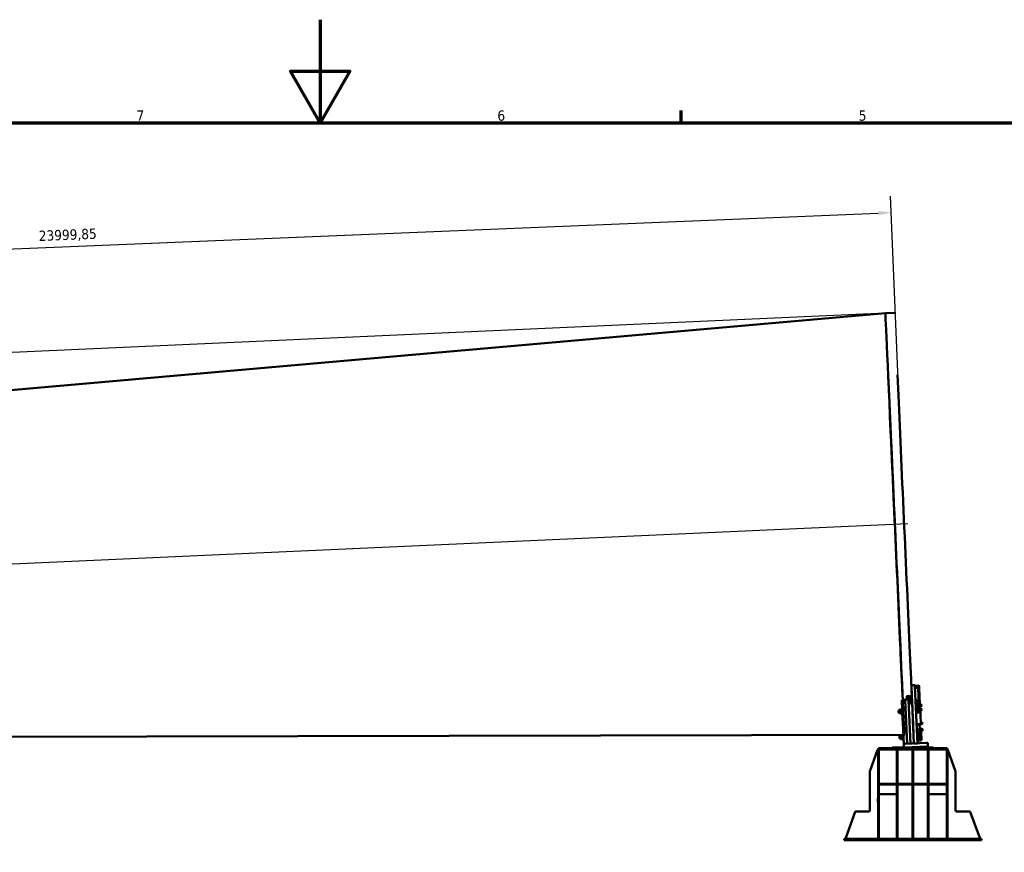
# Model space of a CAD drawing. Header units: millimetres. Extents: x 0 to 63075, y 0 to 44550.
# Tile 14 of 31: x 27163 to 41497, y 32432 to 44550. Entities that reach past the tile are written whole.
import ezdxf

# ---------------------------------------------------------------- set-up
doc = ezdxf.new("R2010")
doc.units = ezdxf.units.MM
doc.header["$LTSCALE"] = 75
for name, color, linetype, lineweight in [('Border (ISO)', 7, 'Continuous', 70), ('Centerline (ISO)', 7, 'Continuous', 25), ('Dimension (ISO)', 7, 'Continuous', 25), ('Visible (ISO)', 7, 'Continuous', 50)]:
    doc.layers.add(name, color=color, linetype=linetype, lineweight=lineweight)
doc.styles.add('Label Text (ISO)', font='tahoma.ttf')
doc.styles.add('Note Text (ISO)', font='tahoma.ttf')
doc.dimstyles.new('Default (ISO)', dxfattribs={"dimscale": 75, "dimtxt": 2, "dimasz": 2.5, "dimexe": 3.175, "dimexo": 0, "dimgap": 0.762, "dimtad": 1, "dimrnd": 1e-08, "dimtxsty": 'Note Text (ISO)', "dimcen": 0.09, "dimdle": 10, "dimclrd": 256, "dimclre": 256, "dimclrt": 256, "dimazin": 2, "dimtfac": 1, "dimtmove": 0, "dimatfit": 3, "dimfxl": 1, "dimtolj": 1, "dimtzin": 0, "dimlwd": -1, "dimlwe": -1, "dimarcsym": 0})

# ---------------------------------------------------------------- blocks, each defined once
blk = doc.blocks.new('Borders Default Border')
at = {"layer": 'Border (ISO)'}
blk.add_line((490.58, 574), (490.58, 576.4), dxfattribs=at)
at = {"layer": 'Border (ISO)', "flags": 128}
for points in [[(420.5, 594), (420.5, 574), (414.73, 584), (426.27, 584), (420.5, 574)], [(20, 20), (20, 574), (821, 574), (821, 20), (20, 20)]]:
    blk.add_lwpolyline(points, dxfattribs=at)
at = {"layer": 'Border (ISO)', "char_height": 2, "attachment_point": 7, "style": 'Label Text (ISO)'}
for s, insert in [('7', (384.84, 574.4)), ('6', (454.9, 574.36)), ('5', (525.04, 574.36))]:
    blk.add_mtext(s, dxfattribs=dict(at, insert=insert))
blk = doc.blocks.new('*D16')
at = {"layer": 'Defpoints', "color": 0, "transparency": 16777216}
for p in [(39765, 40279), (15150, 38171), (15998, 38209)]:
    blk.add_point(p, dxfattribs=at)
at = {"layer": 'Dimension (ISO)', "transparency": 16777216}
for p, q in [((39765, 40279), (14867, 39159)), ((10486, 39498), (15090, 39498)), ((15090, 39498), (15105, 39170)), ((15113, 38983), (15141, 38358)), ((15998, 38209), (14912, 38160))]:
    blk.add_line(p, q, dxfattribs=at)
for points in [[(15145, 38984), (15082, 38981), (15105, 39170)], [(15173, 38360), (15110, 38357), (15150, 38171)]]:
    blk.add_solid(points, dxfattribs=at)
at = {"layer": 'Dimension (ISO)', "transparency": 16777216, "insert": (10544, 39715), "char_height": 150, "attachment_point": 1, "style": 'Note Text (ISO)'}
blk.add_mtext('\\A1;\\fTahoma|b0|i0;\\H149.0446;Maximum allowable diameter difference = 1000', dxfattribs=at)
blk = doc.blocks.new('*D29')
at = {"layer": 'Defpoints', "color": 0, "transparency": 16777216}
for p in [(39851, 41743), (40038, 37215), (16062, 36137)]:
    blk.add_point(p, dxfattribs=at)
at = {"layer": 'Dimension (ISO)', "transparency": 16777216}
for p, q in [((40038, 37215), (39841, 41981)), ((16059, 40759), (39663, 41735)), ((16062, 36137), (15862, 40989))]:
    blk.add_line(p, q, dxfattribs=at)
for points in [[(39662, 41767), (39665, 41704), (39851, 41743)], [(16058, 40790), (16060, 40727), (15871, 40751)]]:
    blk.add_solid(points, dxfattribs=at)
at = {"layer": 'Dimension (ISO)', "transparency": 16777216, "insert": (27437, 41478), "char_height": 150, "attachment_point": 1, "rotation": 2.3694, "style": 'Note Text (ISO)'}
blk.add_mtext('\\A1;23999,85', dxfattribs=at)

msp = doc.modelspace()

# ---------------------------------------------------------------- linework, layer by layer
at = {"layer": 'Centerline (ISO)', "linetype": 'Continuous'}
msp.add_line((16457.1359, 36155.1116), (40090.5811, 37217.6932), dxfattribs=at)
at = {"layer": 'Visible (ISO)'}
for p, q in [((16551.3592, 38233.9416), (39765.2673, 40278.6708)), ((39765.2673, 40278.6708), (39900.131, 40284.7344)), ((40193.7972, 34866.3507), (40143.8476, 34864.1049)), ((40144.7459, 34844.1251), (40182.0258, 34014.9627)), ((40194.2003, 34857.3835), (40242.1519, 34859.5394)), ((40194.3703, 34853.6027), (40242.3219, 34855.7586)), ((40194.6955, 34846.3708), (40231.9754, 34017.2085)), ((40257.828, 34822.5748), (40256.6221, 34849.3945)), ((40076.8997, 34683.3289), (40076.0856, 34701.4367)), ((40110.8604, 34707.2307), (40085.8856, 34706.1078)), ((40086.6998, 34687.9999), (40111.6746, 34689.1228)), ((40145.6442, 34824.1452), (40146.2203, 34811.3323)), ((40148.2415, 34766.3777), (40149.3461, 34741.8107)), ((40149.3461, 34741.8107), (40148.2415, 34766.3777)), ((40151.3673, 34696.8561), (40152.2801, 34676.5534)), ((40152.2801, 34676.5534), (40151.3673, 34696.8561)), ((40243.5277, 34828.9389), (40195.5761, 34826.783)), ((40195.8007, 34821.788), (40243.7523, 34823.944)), ((40240.9261, 34820.0099), (40251.0332, 34595.2133)), ((40258.0392, 34595.2362), (40247.8381, 34822.1257)), ((40257.828, 34822.5748), (40268.3304, 34588.9839)), ((40003.2388, 34651.8606), (40053.1883, 34654.1064)), ((40003.9125, 34636.8757), (40009.3601, 34515.7127)), ((40032.1772, 34008.2254), (40003.9125, 34636.8757)), ((40053.1883, 34654.1064), (40103.1379, 34656.3521)), ((40053.862, 34639.1215), (40082.1268, 34010.4711)), ((40082.1268, 34010.4711), (40053.862, 34639.1215)), ((40076.8997, 34683.3289), (40078.1631, 34655.2293)), ((40103.1379, 34656.3521), (40128.8983, 34657.5104)), ((40103.8116, 34641.3673), (40132.0763, 34012.7169)), ((40132.0763, 34012.7169), (40103.8116, 34641.3673)), ((40106.9822, 34637.6393), (40108.1529, 34638.92)), ((40107.5907, 34624.1067), (40108.8715, 34622.9362)), ((40116.1178, 34639.2781), (40108.1529, 34638.92)), ((40116.8365, 34623.2943), (40108.8715, 34622.9362)), ((40115.9719, 34642.5249), (40116.78, 34644.0823)), ((40116.9825, 34620.0476), (40117.9271, 34618.569)), ((40129.146, 34645.5152), (40117.3676, 34644.9856)), ((40129.3588, 34640.7825), (40117.5803, 34640.2529)), ((40129.9717, 34627.1506), (40118.1932, 34626.6211)), ((40130.3718, 34618.2516), (40118.5934, 34617.722)), ((40130.7569, 34643.1896), (40129.8123, 34644.6682)), ((40130.6222, 34646.1866), (40131.3377, 34646.9695)), ((40131.7675, 34620.7123), (40130.9594, 34619.1549)), ((40131.3377, 34646.9695), (40133.5855, 34647.0706)), ((40131.9023, 34617.7154), (40132.6852, 34616.9998)), ((40134.5039, 34626.6436), (40132.4685, 34671.9133)), ((40132.6852, 34616.9998), (40134.9329, 34617.1009)), ((40135.1008, 34613.3678), (40135.8601, 34596.4801)), ((40155.882, 34596.4424), (40135.9021, 34595.5441)), ((40155.0806, 34614.2661), (40155.8399, 34597.3784)), ((40206.8262, 34643.3565), (40203.8292, 34643.2217)), ((40207.5449, 34627.3726), (40204.5479, 34627.2379)), ((40206.0786, 34593.1921), (40254.0302, 34595.3481)), ((40207.4797, 34646.6341), (40206.6805, 34646.5982)), ((40255.236, 34568.5284), (40207.2844, 34566.3724)), ((40207.3717, 34649.0368), (40215.4917, 34649.4019)), ((40207.7709, 34640.1579), (40207.3717, 34649.0368)), ((40207.509, 34561.3775), (40255.4606, 34563.5334)), ((40208.4899, 34624.1668), (40207.6906, 34624.1309)), ((40207.7709, 34640.1579), (40215.8909, 34640.523)), ((40208.384, 34626.5215), (40207.7709, 34640.1579)), ((40208.384, 34626.5215), (40216.504, 34626.8866)), ((40208.5979, 34621.7641), (40208.384, 34626.5215)), ((40208.5979, 34621.7641), (40216.7179, 34622.1292)), ((40216.6366, 34647.8016), (40216.1526, 34648.559)), ((40217.7145, 34623.8258), (40217.3005, 34623.028)), ((40250.0317, 34617.4888), (40253.0286, 34617.6236)), ((40252.4636, 34563.3987), (40253.5472, 34539.2987)), ((40259.4702, 34562.0591), (40252.5379, 34561.7474)), ((40259.8832, 34554.2227), (40259.5464, 34561.7151)), ((40260.3845, 34543.0737), (40260.19, 34547.3994)), ((40269.5363, 34562.1643), (40268.3304, 34588.9839)), ((40271.799, 34578.6295), (40268.802, 34578.4948)), ((40272.5177, 34562.6457), (40269.5207, 34562.5109)), ((40269.5363, 34562.1643), (40269.8731, 34554.6718)), ((40270.1799, 34547.8486), (40270.3744, 34543.5228)), ((40272.4526, 34581.9072), (40271.6533, 34581.8713)), ((40272.3976, 34583.1291), (40280.5176, 34583.4942)), ((40272.4425, 34582.1314), (40272.3976, 34583.1291)), ((40272.4425, 34582.1314), (40280.5625, 34582.4964)), ((40273.0025, 34569.6758), (40272.4425, 34582.1314)), ((40273.4627, 34559.4399), (40272.6634, 34559.404)), ((40273.0025, 34569.6758), (40281.1225, 34570.0408)), ((40273.5176, 34558.218), (40273.0025, 34569.6758)), ((40273.5176, 34558.218), (40281.6376, 34558.583)), ((40281.6094, 34583.0747), (40281.5899, 34583.1051)), ((40282.6873, 34559.0989), (40282.6707, 34559.0668)), ((39955.1996, 34495.8061), (39957.5408, 34498.3677)), ((39956.5961, 34464.7451), (39959.1577, 34462.404)), ((39974.0702, 34499.1109), (39957.5408, 34498.3677)), ((39975.6871, 34463.1472), (39959.1577, 34462.404)), ((39973.7311, 34506.6532), (39974.7682, 34508.6518)), ((39976.0262, 34455.6048), (39977.2385, 34453.7074)), ((40001.0338, 34509.8328), (39977.2219, 34508.7622)), ((40002.2689, 34482.3605), (39978.4571, 34481.2899)), ((40003.5041, 34454.8883), (39979.6923, 34453.8177)), ((40004.6998, 34508.0456), (40003.4875, 34509.9431)), ((40004.4213, 34514.2394), (40005.6139, 34515.5443)), ((40005.6139, 34515.5443), (40009.3601, 34515.7127)), ((40006.995, 34456.9972), (40005.9578, 34454.9986)), ((40007.2734, 34450.8035), (40008.5783, 34449.6109)), ((40008.5783, 34449.6109), (40012.3245, 34449.7793)), ((40012.3245, 34449.7793), (40018.2534, 34317.9125)), ((40208.5926, 34537.2775), (40256.5441, 34539.4334)), ((40256.9331, 34530.7819), (40208.9816, 34528.6259)), ((40212.9045, 34524.8642), (40209.1583, 34524.6958)), ((40215.8689, 34458.9308), (40212.1227, 34458.7624)), ((40214.2094, 34523.6716), (40212.9045, 34524.8642)), ((40215.2869, 34517.5188), (40214.4876, 34517.4829)), ((40215.1995, 34519.4619), (40234.4239, 34520.3262)), ((40216.4347, 34491.9896), (40215.1995, 34519.4619)), ((40217.0615, 34460.2357), (40215.8689, 34458.9308)), ((40216.4347, 34491.9896), (40235.6591, 34492.854)), ((40217.6699, 34464.5174), (40216.4347, 34491.9896)), ((40217.5825, 34466.4604), (40216.7833, 34466.4245)), ((40217.6699, 34464.5174), (40236.8943, 34465.3817)), ((40270.3744, 34543.5228), (40280.8622, 34310.2585)), ((40273.5404, 34523.2006), (40271.2927, 34523.0995)), ((40274.8879, 34493.2308), (40272.6401, 34493.1298)), ((40274.3233, 34522.485), (40273.5404, 34523.2006)), ((40275.2576, 34519.519), (40274.4583, 34519.483)), ((40275.6034, 34494.0138), (40274.8879, 34493.2308)), ((40275.15, 34521.9114), (40283.27, 34522.2765)), ((40275.5513, 34512.987), (40275.15, 34521.9114)), ((40276.2677, 34497.0517), (40275.4684, 34497.0157)), ((40275.5513, 34512.987), (40283.6713, 34513.3521)), ((40276.1639, 34499.361), (40275.5513, 34512.987)), ((40276.1639, 34499.361), (40284.2839, 34499.7261)), ((40276.3753, 34494.6593), (40276.1639, 34499.361)), ((40276.3753, 34494.6593), (40284.4953, 34495.0244)), ((40284.4144, 34520.6864), (40283.9428, 34521.4245)), ((40285.4924, 34496.7107), (40285.0889, 34495.9332)), ((40219.4694, 34295.3616), (40267.4209, 34297.5175)), ((40264.4239, 34297.3828), (40267.6102, 34226.5141)), ((40268.5228, 34295.2728), (40269.3057, 34294.5572)), ((40268.5228, 34295.2728), (40269.3058, 34294.5572)), ((40269.3057, 34294.5572), (40269.3058, 34294.5572)), ((40269.3058, 34294.5572), (40271.5535, 34294.6583)), ((40271.7185, 34290.9886), (40271.3942, 34298.2021)), ((40281.7385, 34290.7686), (40271.7486, 34290.3194)), ((40282.4437, 34325.1782), (40280.1959, 34325.0772)), ((40280.8622, 34310.2585), (40281.7084, 34291.4377)), ((40283.7911, 34295.2085), (40281.5434, 34295.1074)), ((40283.2266, 34324.4627), (40282.4437, 34325.1782)), ((40284.1609, 34321.4966), (40283.3616, 34321.4607)), ((40284.5067, 34295.9914), (40283.7911, 34295.2085)), ((40284.1059, 34322.7186), (40292.2259, 34323.0837)), ((40284.1508, 34321.7208), (40284.1059, 34322.7186)), ((40284.1508, 34321.7208), (40292.2708, 34322.0859)), ((40284.7108, 34309.2652), (40284.1508, 34321.7208)), ((40285.171, 34299.0293), (40284.3717, 34298.9934)), ((40284.7108, 34309.2652), (40292.8308, 34309.6303)), ((40285.2259, 34297.8074), (40284.7108, 34309.2652)), ((40285.2259, 34297.8074), (40293.3459, 34298.1725)), ((40293.3177, 34322.6641), (40293.2982, 34322.6945)), ((40294.3956, 34298.6883), (40294.379, 34298.6562)), ((16737.5341, 34093.1248), (40021.461, 34139.8326)), ((39972.0429, 34121.1846), (39974.3841, 34123.7461)), ((39990.9135, 34124.4893), (39974.3841, 34123.7461)), ((39990.5744, 34132.0317), (39991.6115, 34134.0303)), ((40017.8771, 34135.2112), (39994.0652, 34134.1406)), ((40021.5431, 34133.4241), (40020.3308, 34135.3216)), ((40021.2646, 34139.6178), (40022.4572, 34140.9227)), ((40022.4572, 34140.9227), (40026.2034, 34141.0911)), ((40224.9427, 34173.6253), (40272.8943, 34175.7813)), ((40273.3319, 34166.0474), (40225.3804, 34163.8915)), ((40229.7478, 34150.2427), (40226.0016, 34150.0743)), ((40231.0527, 34149.0501), (40229.7478, 34150.2427)), ((40232.1302, 34142.8973), (40231.3309, 34142.8613)), ((40232.0429, 34144.8403), (40251.2673, 34145.7047)), ((40233.2781, 34117.3681), (40232.0429, 34144.8403)), ((40233.2781, 34117.3681), (40252.5024, 34118.2324)), ((40234.5132, 34089.8958), (40233.2781, 34117.3681)), ((40247.8726, 34220.2296), (40249.0432, 34221.5104)), ((40248.481, 34206.6971), (40249.7619, 34205.5265)), ((40259.3858, 34221.9754), (40249.0432, 34221.5104)), ((40260.1045, 34205.9916), (40249.7619, 34205.5265)), ((40264.2348, 34225.4467), (40259.2398, 34225.2221)), ((40265.2454, 34202.9694), (40260.2504, 34202.7448)), ((40264.2348, 34225.4467), (40264.6356, 34226.219)), ((40265.2454, 34202.9694), (40265.7138, 34202.2362)), ((40270.1029, 34226.6262), (40265.697, 34226.4281)), ((40270.6342, 34214.81), (40266.2283, 34214.6119)), ((40271.1806, 34202.6575), (40266.7746, 34202.4594)), ((40271.1957, 34202.3213), (40266.7898, 34202.1232)), ((40268.703, 34202.2092), (40269.7091, 34179.8324)), ((40271.6473, 34225.78), (40271.1788, 34226.5132)), ((40271.5125, 34228.777), (40272.2281, 34229.5599)), ((40271.5125, 34228.777), (40272.2281, 34229.5599)), ((40272.2281, 34229.5599), (40274.4758, 34229.6609)), ((40272.2281, 34229.5599), (40272.2281, 34229.5599)), ((40272.6579, 34203.3027), (40272.2571, 34202.5304)), ((40272.7926, 34200.3057), (40273.5755, 34199.5902)), ((40272.7926, 34200.3057), (40273.5756, 34199.5902)), ((40273.5755, 34199.5902), (40273.5756, 34199.5902)), ((40273.5756, 34199.5902), (40275.8233, 34199.6912)), ((40284.3493, 34232.7004), (40274.3594, 34232.2512)), ((40274.5334, 34228.3799), (40275.4525, 34207.9387)), ((40276.227, 34190.712), (40275.7218, 34201.9482)), ((40276.7152, 34179.8545), (40276.4964, 34184.7214)), ((40286.7135, 34230.2112), (40284.4657, 34230.1101)), ((40284.5233, 34228.829), (40285.4424, 34208.3879)), ((40285.7117, 34202.3973), (40286.2169, 34191.1611)), ((40288.0609, 34200.2414), (40285.8132, 34200.1404)), ((40286.4863, 34185.1706), (40286.7051, 34180.3037)), ((40286.7051, 34180.3037), (40291.4236, 34075.3575)), ((40287.4964, 34229.4956), (40286.7135, 34230.2112)), ((40288.4307, 34226.5296), (40287.6314, 34226.4936)), ((40288.7765, 34201.0244), (40288.0609, 34200.2414)), ((40288.3231, 34228.922), (40296.4431, 34229.287)), ((40288.7243, 34219.9976), (40288.3231, 34228.922)), ((40289.4408, 34204.0623), (40288.6415, 34204.0263)), ((40288.7243, 34219.9976), (40296.8443, 34220.3627)), ((40289.337, 34206.3716), (40288.7243, 34219.9976)), ((40289.337, 34206.3716), (40297.457, 34206.7367)), ((40289.5484, 34201.6699), (40289.337, 34206.3716)), ((40289.5484, 34201.6699), (40297.6684, 34202.035)), ((40297.5875, 34227.697), (40297.1159, 34228.4351)), ((40298.6654, 34203.7213), (40298.262, 34202.9438)), ((39973.4394, 34090.1236), (39976.0011, 34087.7825)), ((39992.5305, 34088.5257), (39976.0011, 34087.7825)), ((39992.8696, 34080.9833), (39994.0819, 34079.0858)), ((40019.1123, 34107.739), (39995.3004, 34106.6684)), ((40020.3475, 34080.2667), (39996.5356, 34079.1961)), ((40023.8383, 34082.3757), (40022.8012, 34080.3771)), ((40024.1168, 34076.1819), (40025.4217, 34074.9893)), ((40025.4217, 34074.9893), (40029.1679, 34075.1578)), ((40029.1679, 34075.1578), (40032.1772, 34008.2254)), ((40052.157, 34009.1237), (40032.1772, 34008.2254)), ((40032.1772, 34008.2254), (40032.1772, 34008.2254)), ((40032.1772, 34008.2254), (40032.1772, 34008.2254)), ((40034.4229, 33958.2758), (40032.1772, 34008.2254)), ((40052.157, 34009.1237), (40361.8442, 34023.0475)), ((40054.4028, 33959.1741), (40364.09, 33973.098)), ((40181.5767, 34024.9526), (40172.0359, 34014.5135)), ((40181.5766, 34024.9526), (40182.0258, 34014.9627)), ((40182.0258, 34014.9627), (40231.9754, 34017.2085)), ((40232.7122, 34084.3093), (40228.966, 34084.1409)), ((40230.0988, 34058.9454), (40278.0504, 34061.1013)), ((40233.9048, 34085.6142), (40232.7122, 34084.3093)), ((40234.4259, 34091.8389), (40233.6266, 34091.8029)), ((40234.5132, 34089.8958), (40253.7376, 34090.7602)), ((40381.824, 34023.9458), (40361.8442, 34023.0475)), ((40384.0698, 33973.9963), (40364.09, 33973.098)), ((40384.0698, 33973.9963), (40381.824, 34023.9458)), ((39538.5329, 33610.1907), (39651.1467, 33921.6758)), ((39658.5329, 32628.2758), (39658.5329, 33928.2758)), ((39663.5329, 33928.2758), (39658.5329, 33928.2758)), ((39663.5329, 33948.2758), (40663.5329, 33948.2758)), ((39663.5329, 33928.2758), (39663.5329, 33948.2758)), ((39663.5329, 33928.2758), (40663.5329, 33928.2758)), ((39668.5329, 32628.2758), (39668.5329, 33928.2758)), ((39863.5329, 33958.2758), (39863.5329, 33948.2758)), ((40463.5329, 33958.2758), (39863.5329, 33958.2758)), ((39933.5329, 32628.2758), (39933.5329, 33928.2758)), ((39943.5329, 32628.2758), (39943.5329, 33928.2758)), ((40054.4028, 33959.1741), (40034.423, 33958.2758)), ((40158.5329, 32628.2758), (40158.5329, 33928.2758)), ((40168.5329, 32628.2758), (40168.5329, 33928.2758)), ((40383.5329, 32628.2758), (40383.5329, 33928.2758)), ((40393.5329, 32628.2758), (40393.5329, 33928.2758)), ((40463.5329, 33958.2758), (40463.5329, 33948.2758)), ((40658.5329, 32628.2758), (40658.5329, 33928.2758)), ((40663.5329, 33928.2758), (40663.5329, 33948.2758)), ((40668.5329, 33928.2758), (40663.5329, 33928.2758)), ((40668.5329, 32628.2758), (40668.5329, 33928.2758)), ((40675.919, 33921.6758), (40788.5329, 33610.1907)), ((39538.5329, 33610.1907), (39538.5329, 33038.2758)), ((40788.5329, 33038.2758), (40788.5329, 33610.1907)), ((39668.5329, 33418.2758), (39668.5329, 33428.2758)), ((39668.5329, 33428.2758), (39933.5329, 33428.2758)), ((39668.5329, 33418.2758), (39933.5329, 33418.2758)), ((39933.5329, 33418.2758), (39933.5329, 33428.2758)), ((40158.5329, 33428.2758), (39943.5329, 33428.2758)), ((39943.5329, 33428.2758), (39943.5329, 33418.2758)), ((39943.5329, 33418.2758), (40158.5329, 33418.2758)), ((40158.5329, 33418.2758), (40158.5329, 33428.2758)), ((40383.5329, 33428.2758), (40168.5329, 33428.2758)), ((40168.5329, 33428.2758), (40168.5329, 33418.2758)), ((40168.5329, 33418.2758), (40383.5329, 33418.2758)), ((40383.5329, 33418.2758), (40383.5329, 33428.2758)), ((40393.5329, 33418.2758), (40393.5329, 33428.2758)), ((40393.5329, 33428.2758), (40658.5329, 33428.2758)), ((40393.5329, 33418.2758), (40658.5329, 33418.2758)), ((40658.5329, 33418.2758), (40658.5329, 33428.2758)), ((39933.5329, 33278.2758), (39668.5329, 33278.2758)), ((40658.5329, 33278.2758), (40393.5329, 33278.2758)), ((39658.0329, 33162.7758), (39658.0329, 33213.7758)), ((39658.0329, 33213.7758), (39658.5329, 33213.7758)), ((39658.5329, 33162.7758), (39658.0329, 33162.7758)), ((39668.5329, 33213.7758), (39669.0329, 33213.7758)), ((39669.0329, 33162.7758), (39668.5329, 33162.7758)), ((39669.0329, 33213.7758), (39669.0329, 33162.7758)), ((39933.0329, 33162.7758), (39933.0329, 33213.7758)), ((39933.0329, 33213.7758), (39933.5329, 33213.7758)), ((39933.5329, 33162.7758), (39933.0329, 33162.7758)), ((39943.5329, 33213.7758), (39944.0329, 33213.7758)), ((39944.0329, 33162.7758), (39943.5329, 33162.7758)), ((39944.0329, 33213.7758), (39944.0329, 33162.7758)), ((40158.0329, 33162.7758), (40158.0329, 33213.7758)), ((40158.0329, 33213.7758), (40158.5329, 33213.7758)), ((40158.5329, 33162.7758), (40158.0329, 33162.7758)), ((40168.5329, 33213.7758), (40169.0329, 33213.7758)), ((40169.0329, 33162.7758), (40168.5329, 33162.7758)), ((40169.0329, 33213.7758), (40169.0329, 33162.7758)), ((40383.0329, 33162.7758), (40383.0329, 33213.7758)), ((40383.0329, 33213.7758), (40383.5329, 33213.7758)), ((40383.5329, 33162.7758), (40383.0329, 33162.7758)), ((40393.5329, 33213.7758), (40394.0329, 33213.7758)), ((40394.0329, 33162.7758), (40393.5329, 33162.7758)), ((40394.0329, 33213.7758), (40394.0329, 33162.7758)), ((40658.0329, 33162.7758), (40658.0329, 33213.7758)), ((40658.0329, 33213.7758), (40658.5329, 33213.7758)), ((40658.5329, 33162.7758), (40658.0329, 33162.7758)), ((40668.5329, 33213.7758), (40669.0329, 33213.7758)), ((40669.0329, 33162.7758), (40668.5329, 33162.7758)), ((40669.0329, 33213.7758), (40669.0329, 33162.7758)), ((39188.3775, 32641.6758), (39325.7621, 33021.6758)), ((39528.5329, 33028.2758), (39335.1664, 33028.2758)), ((40991.8994, 33028.2758), (40798.5329, 33028.2758)), ((41001.3036, 33021.6758), (41138.6883, 32641.6758)), ((39213.5329, 32628.2758), (39163.5329, 32628.2758)), ((39163.5329, 32628.2758), (39163.5329, 32608.2758)), ((39163.5329, 32608.2758), (39213.5329, 32608.2758)), ((39213.5329, 32628.2758), (41113.5329, 32628.2758)), ((39213.5329, 32608.2758), (41113.5329, 32608.2758)), ((41163.5329, 32628.2758), (41113.5329, 32628.2758)), ((41113.5329, 32608.2758), (41163.5329, 32608.2758)), ((41163.5329, 32628.2758), (41163.5329, 32608.2758))]:
    msp.add_line(p, q, dxfattribs=at)
for centre, radius in [((40217.1755, 34635.8137), 12), ((40217.1755, 34635.8137), 12), ((40282.1483, 34571.0868), 12), ((40238.1128, 34492.9643), 27.5), ((40284.9534, 34508.6985), 12), ((40293.8566, 34310.6762), 12), ((40254.9562, 34118.3427), 27.5), ((40298.1265, 34215.7091), 12)]:
    msp.add_circle(centre, radius, dxfattribs=at)
for centre, radius, start, end in [((40134.6937, 34622.4217), 10, 272.57433779, 92.50770173), ((40260.0777, 34549.8969), 5, 92.57433779, 272.72631099), ((40270.0676, 34550.3461), 5, 272.57433779, 92.70487599), ((39660.551, 33918.2758), 10, 101.64282588, 160.12312781), ((40163.5329, 33928.2758), 15, 180, 250.52877937), ((40163.5329, 33928.2758), 15, 289.47122063, 0), ((40666.5148, 33918.2758), 10, 19.87687219, 78.35717412), ((39335.1664, 33018.2758), 10, 90, 160.12312781), ((39528.5329, 33038.2758), 10, 270, 0), ((40798.5329, 33038.2758), 10, 180, 270), ((40991.8994, 33018.2758), 10, 19.87687219, 90), ((39197.7817, 32638.2758), 10, 160.12312781, 270), ((41129.284, 32638.2758), 10, 270, 19.87687219)]:
    msp.add_arc(centre, radius, start, end, dxfattribs=at)
for centre, major_axis, ratio, start_param, end_param in [((39903.2703, 37209.2716), (-138.003, 3069.3992), 0.00001, 3.7279234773, 6.2831853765), ((39903.2703, 37209.2716), (-138.003, 3069.3992), 0.00001, 2.7786394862, 5.4960893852), ((39903.2703, 37209.2716), (-138.003, 3069.3992), 0.00001, 5.3827691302, 5.4808525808), ((40038.1341, 37215.3352), (-138.003, 3069.3992), 0.00001, 2.7860446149, 5.4960893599), ((40067.7157, 36557.3943), (90.954, -2022.9563), 0.00001, 5.6112655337, 5.6335430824), ((40144.7459, 34844.1251), (-0.8983, 19.9798), 0.00001, 4.5907269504, 6.0467216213), ((40145.6442, 34824.1452), (-0.4492, 9.9899), 0.00001, 4.7123889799, 6.5973873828), ((40194.6955, 34846.3708), (-0.8983, 19.9798), 0.00001, 4.7123889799, 6.5974088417), ((40242.6964, 34847.4273), (13.9859, 0.6288), 0.866025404, 0.2645207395, 1.5707963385), ((40242.6363, 34848.7657), (13.9859, 0.6288), 0.4999999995, 0, 1.5707963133), ((40086.0755, 34701.8859), (-9.9899, -0.4492), 0.4226182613, 4.7123889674, 6.2831852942), ((40112.4887, 34671.015), (39.9596, 1.7966), 0.9063077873, 0, 1.5707963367), ((40112.4887, 34671.015), (19.9798, 0.8983), 0.9063077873, 0, 1.5707963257), ((40191.2012, 34812.7692), (9.2157, 10.0834), 0.2679491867, 0.7560713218, 0.7853969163), ((40246.1457, 34815.2396), (-10.0834, 9.2157), 0.2679491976, 5.4977871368, 5.5271139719), ((40241.1507, 34815.015), (-0.4492, 9.9899), 0.00001, 5.0397517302, 5.3479032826), ((40243.8421, 34821.946), (13.9859, 0.6288), 0.4999999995, 0, 1.5707963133), ((40243.8421, 34821.946), (3.996, 0.1797), 0.4999999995, 0, 1.5707963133), ((40003.9125, 34636.8757), (-0.6737, 14.9849), 0.00001, 4.0862854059, 5.4740290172), ((40053.862, 34639.1215), (-0.6737, 14.9849), 0.00001, 4.7123889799, 5.7301154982), ((40053.862, 34639.1215), (-0.6737, 14.9849), 0.00001, 4.0862854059, 5.4740290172), ((40086.8896, 34683.778), (-9.9899, -0.4492), 0.4226182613, 4.7123889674, 6.2831852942), ((40113.0033, 34659.5694), (-9.9899, -0.4492), 0.4226182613, 4.7123889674, 6.9982267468), ((40103.8116, 34641.3673), (-0.6737, 14.9849), 0.00001, 4.727873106, 6.3141218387), ((40103.8116, 34641.3673), (-0.6737, 14.9849), 0.00001, 4.7123889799, 5.7301154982), ((40107.2865, 34630.873), (-0.3042, 6.7663), 0.00001, 2.5524247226, 5.6940173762), ((40108.5122, 34630.9281), (0.3593, -7.9919), 0.00001, 0.2293416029, 3.3709099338), ((40113.6276, 34645.6834), (19.9798, 0.8983), 0.9063077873, 0.0269982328, 1.5707963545), ((40116.4772, 34631.2862), (0.5053, -11.2386), 0.00001, 0.4618735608, 3.6034662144), ((40131.2622, 34631.951), (-0.64, 14.2356), 0.00001, 2.3343068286, 5.4758994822), ((40132.0115, 34631.9847), (0.6737, -14.9849), 0.00001, 6.0667191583, 9.2083118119), ((40135.453, 34605.534), (0.4492, -9.9899), 0.00001, 6.0657020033, 6.507286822), ((40207.1855, 34635.3646), (0.5051, -11.2337), 0.00001, 5.9453982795, 9.0869909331), ((40217.1755, 34635.8137), (-0.539, 11.9879), 0.00001, 5.2494436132, 5.7958325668), ((40217.1755, 34635.8137), (0.539, -11.9879), 0.00001, 5.4927664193, 5.7281384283), ((40253.1842, 34614.163), (3.996, 0.1797), 0.866025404, 0, 1.5707963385), ((40254.3446, 34588.3551), (13.9859, 0.6288), 0.4999999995, 0, 1.5707963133), ((40255.5504, 34561.5354), (13.9859, 0.6288), 0.4999999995, 0, 1.5707963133), ((40255.5504, 34561.5354), (3.996, 0.1797), 0.4999999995, 0, 1.5707963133), ((40272.1583, 34570.6376), (0.5051, -11.2337), 0.00001, 6.0993423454, 9.2409349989), ((40282.1483, 34571.0868), (-0.539, 11.9879), 0.00001, 6.2153196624, 6.2874528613), ((40282.1483, 34571.0868), (-0.539, 11.9879), 0.00001, 5.0518764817, 6.0138516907), ((40282.1483, 34571.0868), (0.539, -11.9879), 0.00001, 0.2457181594, 1.0784539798), ((39955.8978, 34480.2756), (-0.6983, 15.5305), 0.00001, 3.1637485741, 6.3053412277), ((39958.3493, 34480.3859), (0.8085, -17.9818), 0.00001, 6.2539498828, 9.3955425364), ((39974.8787, 34481.129), (1.1476, -25.5242), 0.00001, 6.1759767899, 9.3175694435), ((40005.8474, 34482.5214), (-1.4261, 31.718), 0.00001, 2.3275652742, 5.4691579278), ((40007.0961, 34482.5776), (1.4822, -32.9667), 0.00001, 0.4048491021, 3.5464417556), ((40214.3867, 34491.8975), (-1.4822, 32.9667), 0.00001, 2.3191402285, 5.4607328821), ((40215.6354, 34491.9537), (1.4261, -31.718), 0.00001, 0.5145789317, 3.6561622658), ((40238.1128, 34492.9643), (-1.2352, 27.4722), 0.00001, 4.7674183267, 5.4936028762), ((40238.1128, 34492.9643), (1.2352, -27.4722), 0.00001, 0.4558780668, 1.1958169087), ((40256.3885, 34542.894), (3.996, 0.1797), 0.866025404, 4.7123889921, 6.2831853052), ((40256.3885, 34542.894), (13.9859, 0.6288), 0.866025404, 4.7123889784, 6.2831852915), ((40274.2141, 34508.2157), (-0.6737, 14.9849), 0.00001, 2.5988673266, 5.7404599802), ((40274.9634, 34508.2494), (0.64, -14.2356), 0.00001, 0.6641766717, 3.8057721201), ((40284.9534, 34508.6985), (-0.539, 11.9879), 0.00001, 5.2505142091, 5.8028498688), ((40284.9534, 34508.6985), (0.539, -11.9879), 0.00001, 0.332230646, 1.3927778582), ((40284.9534, 34508.6985), (0.539, -11.9879), 0.00001, 5.8903922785, 6.2192470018), ((40266.8763, 34309.6297), (13.9859, 0.6288), 0.866025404, 4.7123889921, 6.2831853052), ((40267.8828, 34309.5084), (0.64, -14.2356), 0.00001, 0.6603836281, 1.0239105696), ((40268.632, 34309.5421), (0.6737, -14.9849), 0.00001, 0.3268835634, 0.8981273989), ((40271.524, 34295.3143), (0.2246, -4.995), 0.00001, 5.4197465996, 5.7500399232), ((40281.5139, 34295.7635), (0.2246, -4.995), 0.00001, 0.7250729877, 1.0670330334), ((40283.1174, 34310.1934), (-0.6737, 14.9849), 0.00001, 2.378701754, 5.5202944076), ((40283.8666, 34310.227), (0.64, -14.2356), 0.00001, 0.5437121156, 3.6853103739), ((40293.8566, 34310.6762), (-0.539, 11.9879), 0.00001, 6.2153196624, 6.2874528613), ((40293.8566, 34310.6762), (-0.539, 11.9879), 0.00001, 5.0518764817, 6.0138516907), ((40293.8566, 34310.6762), (0.539, -11.9879), 0.00001, 5.5768824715, 6.5618519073), ((39972.7412, 34105.6541), (-0.6983, 15.5305), 0.00001, 3.1637485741, 6.3053412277), ((39975.1926, 34105.7643), (0.8085, -17.9818), 0.00001, 6.2539498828, 9.3955425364), ((39991.722, 34106.5075), (1.1476, -25.5242), 0.00001, 6.1759767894, 9.3175694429), ((40022.6907, 34107.8999), (-1.4261, 31.718), 0.00001, 2.3275652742, 5.4691579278), ((40023.9394, 34107.956), (1.4822, -32.9667), 0.00001, 0.4048491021, 3.5464417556), ((40231.23, 34117.276), (-1.4822, 32.9667), 0.00001, 2.7265682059, 5.8681608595), ((40232.4788, 34117.3321), (1.4261, -31.718), 0.00001, 0.5145789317, 3.6561622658), ((40248.1768, 34213.4634), (-0.3042, 6.7663), 0.00001, 3.2152800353, 6.3568726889), ((40249.4026, 34213.5185), (0.3593, -7.9919), 0.00001, 6.0570998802, 9.1986925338), ((40254.9562, 34118.3427), (-1.2352, 27.4722), 0.00001, 4.7674183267, 5.4936028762), ((40259.7451, 34213.9835), (-0.5053, 11.2386), 0.00001, 2.7553718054, 5.896964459), ((40264.7401, 34214.2081), (-0.5053, 11.2386), 0.00001, 3.416237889, 6.5578305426), ((40269.8101, 34177.5852), (-0.4492, 9.9899), 0.00001, 4.5259842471, 4.9505275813), ((40272.1526, 34214.5413), (-0.64, 14.2356), 0.00001, 2.3089416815, 5.450534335), ((40272.9018, 34214.575), (0.6737, -14.9849), 0.00001, 0.4344537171, 3.5760463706), ((40272.7192, 34179.6748), (3.996, 0.1797), 0.9743700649, 4.7123889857, 6.283185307), ((40272.7192, 34179.6748), (13.9859, 0.6288), 0.9743700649, 4.7123889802, 6.2831853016), ((40274.5839, 34227.2562), (-0.2246, 4.995), 0.00001, 5.0567024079, 6.4923728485), ((40275.503, 34206.8151), (0.2246, -4.995), 0.00001, 5.9166673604, 8.033644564), ((40276.4458, 34185.8451), (-0.2246, 4.995), 0.00001, 0.0049790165, 1.686627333), ((40284.5739, 34227.7054), (-0.2246, 4.995), 0.00001, 4.9825837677, 6.6466388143), ((40285.4929, 34207.2643), (0.2246, -4.995), 0.00001, 0.4467729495, 1.9263273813), ((40286.4357, 34186.2942), (-0.2246, 4.995), 0.00001, 6.1468682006, 8.0501046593), ((40287.3872, 34215.2263), (-0.6737, 14.9849), 0.00001, 2.5301138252, 5.6717064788), ((40288.1364, 34215.26), (0.64, -14.2356), 0.00001, 5.9978625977, 9.1394461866), ((40298.1265, 34215.7091), (-0.539, 11.9879), 0.00001, 5.2505142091, 5.8028498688), ((40298.1265, 34215.7091), (0.539, -11.9879), 0.00001, 0.332230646, 1.3927778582), ((40298.1265, 34215.7091), (0.539, -11.9879), 0.00001, 0.3242326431, 0.6288208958), ((40254.9562, 34118.3427), (1.2352, -27.4722), 0.00001, 0.4558780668, 1.1958169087), ((40277.4377, 34074.7287), (13.9859, 0.6288), 0.9743700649, 4.7123889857, 6.283185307)]:
    msp.add_ellipse(centre, major_axis=major_axis, ratio=ratio, start_param=start_param, end_param=end_param, dxfattribs=at)
for points, weights in [([(40117.3676, 34644.9856), (40115.476, 34642.5294), (40117.5803, 34640.2529)], [1, 1.15470053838, 1]), ([(40117.5803, 34640.2529), (40115.8888, 34633.3471), (40118.1932, 34626.6211)], [1, 1.15470053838, 1]), ([(40118.1932, 34626.6211), (40116.3953, 34622.0817), (40118.5934, 34617.722)], [1, 1.15470053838, 1]), ([(40118.5934, 34617.722), (40118.1883, 34618.1601), (40117.9271, 34618.569)], [1, 1.02646777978, 1.04387879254]), ([(40129.3588, 34640.7825), (40131.2504, 34643.2387), (40129.146, 34645.5152)], [1, 1.15470053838, 1]), ([(40129.9717, 34627.1506), (40131.6633, 34634.0564), (40129.3588, 34640.7825)], [1, 1.15470053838, 1]), ([(40130.3718, 34618.2516), (40132.1698, 34622.7909), (40129.9717, 34627.1506)], [1, 1.15470053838, 1]), ([(40130.9594, 34619.1549), (40130.7359, 34618.7243), (40130.3718, 34618.2516)], [1.04387878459, 1.02646777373, 1]), ([(40216.762, 34645.0106), (40216.6694, 34647.071), (40215.4917, 34649.4019)], [1, 1.0379548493, 1]), ([(40215.4917, 34649.4019), (40215.8926, 34648.966), (40216.1526, 34648.559)], [1, 1.01316741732, 1.01719866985]), ([(40215.8909, 34640.523), (40216.8547, 34642.9502), (40216.762, 34645.0106)], [1, 1.0379548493, 1]), ([(40217.2682, 34633.7529), (40217.1259, 34636.9173), (40215.8909, 34640.523)], [1, 1.0379548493, 1]), ([(40216.504, 34626.8866), (40217.4105, 34630.5886), (40217.2682, 34633.7529)], [1, 1.0379548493, 1]), ([(40217.6817, 34624.5561), (40217.6321, 34625.66), (40216.504, 34626.8866)], [1, 1.0379548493, 1]), ([(40216.7179, 34622.1292), (40217.7313, 34623.4521), (40217.6817, 34624.5561)], [1, 1.0379548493, 1]), ([(40281.6108, 34583.0435), (40281.6003, 34583.275), (40280.5176, 34583.4942)], [1, 1.0379548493, 1]), ([(40280.5625, 34582.4964), (40281.6212, 34582.8119), (40281.6108, 34583.0435)], [1, 1.0379548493, 1]), ([(40281.9132, 34576.3168), (40281.7832, 34579.2071), (40280.5625, 34582.4964)], [1, 1.0379548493, 1]), ([(40281.1225, 34570.0408), (40282.0431, 34573.4265), (40281.9132, 34576.3168)], [1, 1.0379548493, 1]), ([(40282.4508, 34564.3601), (40282.3312, 34567.0189), (40281.1225, 34570.0408)], [1, 1.0379548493, 1]), ([(40281.6376, 34558.583), (40282.5703, 34561.7013), (40282.4508, 34564.3601)], [1, 1.0379548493, 1]), ([(40282.6707, 34559.0668), (40282.5627, 34558.8587), (40281.6376, 34558.583)], [1.00860777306, 1.03300558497, 1]), ([(39974.7682, 34508.6518), (39974.7682, 34508.6518), (39977.2219, 34508.7622)], [1.07735026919, 1.0773502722, 1]), ([(39977.2219, 34508.7622), (39973.2608, 34494.8202), (39978.4571, 34481.2899)], [1, 1.15470053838, 1]), ([(39978.4571, 34481.2899), (39974.496, 34467.3479), (39979.6923, 34453.8177)], [1, 1.15470053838, 1]), ([(39979.6923, 34453.8177), (39977.2385, 34453.7074), (39977.2385, 34453.7074)], [1, 1.07735027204, 1.07735026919]), ([(40001.0338, 34509.8328), (40003.4875, 34509.9431), (40003.4875, 34509.9431)], [1, 1.07735026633, 1.07735026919]), ([(40002.2689, 34482.3605), (40006.2301, 34496.3025), (40001.0338, 34509.8328)], [1, 1.15470053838, 1]), ([(40003.5041, 34454.8883), (40007.4652, 34468.8303), (40002.2689, 34482.3605)], [1, 1.15470053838, 1]), ([(40005.9578, 34454.9986), (40005.9578, 34454.9986), (40003.5041, 34454.8883)], [1.07735026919, 1.07735026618, 1]), ([(40234.4239, 34520.3262), (40236.8776, 34520.4365), (40236.8776, 34520.4365)], [1, 1.0379548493, 1]), ([(40237.4952, 34506.7004), (40237.2086, 34513.0754), (40234.4239, 34520.3262)], [1, 1.0379548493, 1]), ([(40235.6591, 34492.854), (40237.7819, 34500.3255), (40237.4952, 34506.7004)], [1, 1.0379548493, 1]), ([(40238.7304, 34479.2282), (40238.4438, 34485.6031), (40235.6591, 34492.854)], [1, 1.0379548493, 1]), ([(40236.8943, 34465.3817), (40239.017, 34472.8532), (40238.7304, 34479.2282)], [1, 1.0379548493, 1]), ([(40239.348, 34465.492), (40239.348, 34465.492), (40236.8943, 34465.3817)], [1, 1.0379548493, 1]), ([(40284.5414, 34517.8624), (40284.4482, 34519.9333), (40283.27, 34522.2765)], [1, 1.0379548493, 1]), ([(40283.27, 34522.2765), (40283.6802, 34521.8356), (40283.9428, 34521.4245)], [1, 1.0134837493, 1.01738708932]), ([(40283.6713, 34513.3521), (40284.6345, 34515.7915), (40284.5414, 34517.8624)], [1, 1.0379548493, 1]), ([(40285.0483, 34506.5872), (40284.9061, 34509.7492), (40283.6713, 34513.3521)], [1, 1.0379548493, 1]), ([(40284.2839, 34499.7261), (40285.1905, 34503.4253), (40285.0483, 34506.5872)], [1, 1.0379548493, 1]), ([(40285.4603, 34497.4234), (40285.4113, 34498.5144), (40284.2839, 34499.7261)], [1, 1.0379548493, 1]), ([(40284.4953, 34495.0244), (40285.5094, 34496.3323), (40285.4603, 34497.4234)], [1, 1.0379548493, 1]), ([(40293.3191, 34322.6329), (40293.3087, 34322.8644), (40292.2259, 34323.0837)], [1, 1.0379548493, 1]), ([(40292.2708, 34322.0859), (40293.3295, 34322.4014), (40293.3191, 34322.6329)], [1, 1.0379548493, 1]), ([(40293.6215, 34315.9062), (40293.4915, 34318.7965), (40292.2708, 34322.0859)], [1, 1.0379548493, 1]), ([(40292.8308, 34309.6303), (40293.7515, 34313.0159), (40293.6215, 34315.9062)], [1, 1.0379548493, 1]), ([(40294.1591, 34303.9495), (40294.0395, 34306.6083), (40292.8308, 34309.6303)], [1, 1.0379548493, 1]), ([(40293.3459, 34298.1725), (40294.2786, 34301.2907), (40294.1591, 34303.9495)], [1, 1.0379548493, 1]), ([(40294.379, 34298.6562), (40294.271, 34298.4481), (40293.3459, 34298.1725)], [1.00860777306, 1.03300558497, 1]), ([(39991.6115, 34134.0303), (39991.6115, 34134.0303), (39994.0652, 34134.1406)], [1.07735026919, 1.0773502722, 1]), ([(39994.0652, 34134.1406), (39990.1041, 34120.1986), (39995.3004, 34106.6684)], [1, 1.15470053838, 1]), ([(40017.8771, 34135.2112), (40020.3308, 34135.3216), (40020.3308, 34135.3216)], [1, 1.07735026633, 1.07735026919]), ([(40019.1123, 34107.739), (40023.0734, 34121.681), (40017.8771, 34135.2112)], [1, 1.15470053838, 1]), ([(40251.2673, 34145.7047), (40253.721, 34145.815), (40253.721, 34145.815)], [1, 1.0379548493, 1]), ([(40254.3386, 34132.0789), (40254.0519, 34138.4538), (40251.2673, 34145.7047)], [1, 1.0379548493, 1]), ([(40252.5024, 34118.2324), (40254.6252, 34125.7039), (40254.3386, 34132.0789)], [1, 1.0379548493, 1]), ([(40255.5737, 34104.6066), (40255.2871, 34110.9816), (40252.5024, 34118.2324)], [1, 1.0379548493, 1]), ([(40264.6356, 34226.219), (40264.6754, 34226.2957), (40265.697, 34226.4281)], [1.07719130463, 1.07384371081, 1]), ([(40265.697, 34226.4281), (40263.9646, 34220.4302), (40266.2283, 34214.6119)], [1, 1.15470053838, 1]), ([(40266.2283, 34214.6119), (40264.5035, 34208.4458), (40266.7746, 34202.4594)], [1, 1.15470053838, 1]), ([(40266.7746, 34202.4594), (40264.7842, 34202.2015), (40266.7898, 34202.1232)], [1, 1.15470053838, 1]), ([(40270.1029, 34226.6262), (40271.1323, 34226.586), (40271.1788, 34226.5132)], [1, 1.07384370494, 1.0771913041]), ([(40270.6342, 34214.81), (40272.3665, 34220.8079), (40270.1029, 34226.6262)], [1, 1.15470053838, 1]), ([(40271.1806, 34202.6575), (40272.9054, 34208.8236), (40270.6342, 34214.81)], [1, 1.15470053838, 1]), ([(40271.1957, 34202.3213), (40273.1861, 34202.5792), (40271.1806, 34202.6575)], [1, 1.15470053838, 1]), ([(40297.7144, 34224.873), (40297.6213, 34226.9439), (40296.4431, 34229.287)], [1, 1.0379548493, 1]), ([(40296.4431, 34229.287), (40296.8533, 34228.8462), (40297.1159, 34228.4351)], [1, 1.0134837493, 1.01738708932]), ([(40296.8443, 34220.3627), (40297.8075, 34222.8021), (40297.7144, 34224.873)], [1, 1.0379548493, 1]), ([(40298.2214, 34213.5978), (40298.0792, 34216.7598), (40296.8443, 34220.3627)], [1, 1.0379548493, 1]), ([(40297.457, 34206.7367), (40298.3635, 34210.4359), (40298.2214, 34213.5978)], [1, 1.0379548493, 1]), ([(40298.6334, 34204.4339), (40298.5843, 34205.525), (40297.457, 34206.7367)], [1, 1.0379548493, 1]), ([(40297.6684, 34202.035), (40298.6824, 34203.3429), (40298.6334, 34204.4339)], [1, 1.0379548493, 1]), ([(39995.3004, 34106.6684), (39991.3393, 34092.7264), (39996.5356, 34079.1961)], [1, 1.15470053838, 1]), ([(39996.5356, 34079.1961), (39994.0819, 34079.0858), (39994.0819, 34079.0858)], [1, 1.07735027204, 1.07735026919]), ([(40020.3475, 34080.2667), (40024.3086, 34094.2087), (40019.1123, 34107.739)], [1, 1.15470053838, 1]), ([(40022.8012, 34080.3771), (40022.8012, 34080.3771), (40020.3475, 34080.2667)], [1.07735026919, 1.07735026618, 1]), ([(40253.7376, 34090.7602), (40255.8604, 34098.2317), (40255.5737, 34104.6066)], [1, 1.0379548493, 1]), ([(40256.1913, 34090.8705), (40256.1913, 34090.8705), (40253.7376, 34090.7602)], [1, 1.0379548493, 1])]:
    msp.add_rational_spline(points, weights, degree=2, dxfattribs=at)

# ---------------------------------------------------------------- block references
at = {"xscale": 75, "yscale": 75, "zscale": 75}
msp.add_blockref('Borders Default Border', (0, 0), dxfattribs=at)

# ---------------------------------------------------------------- dimensions: what is measured, and where the dimension line sits
at = {"layer": 'Dimension (ISO)'}
dim = msp.add_linear_dim(base=(39850.7882, 41743.1081), p1=(16062.3552, 36137.3619), p2=(40038.1341, 37215.3352), angle=182.36937884, dimstyle='Default (ISO)', override={"dimgap": 0.762, "dimdec": 2, "dimtol": 0, "dimlim": 0, "dimtp": 0, "dimtm": 0, "dimtdec": 2, "dimtofl": 0, "dimatfit": 1}, dxfattribs=at)
dim.commit()
dim.dimension.update_dxf_attribs({"geometry": '*D29', "text_midpoint": (27861.2008, 41247.0143), "dimtype": 160})
dim = msp.add_linear_dim(base=(15149.868, 38170.9293), p1=(39765.2673, 40278.6708), p2=(15997.6141, 38209.0448), angle=92.57433779, text='\\fTahoma|b0|i0;\\H149.0446;Maximum allowable diameter difference = <>', dimstyle='Default (ISO)', override={"dimgap": 0.762, "dimtih": 1, "dimtoh": 1, "dimdec": 2, "dimtol": 0, "dimlim": 0, "dimtp": 0, "dimtm": 0, "dimtdec": 2, "dimtofl": 0, "dimtmove": 1, "dimatfit": 2}, dxfattribs=at)
dim.commit()
dim.dimension.update_dxf_attribs({"geometry": '*D16', "text_midpoint": (15075.776, 39497.7078), "dimtype": 160})

doc.saveas('drawing.dxf')
